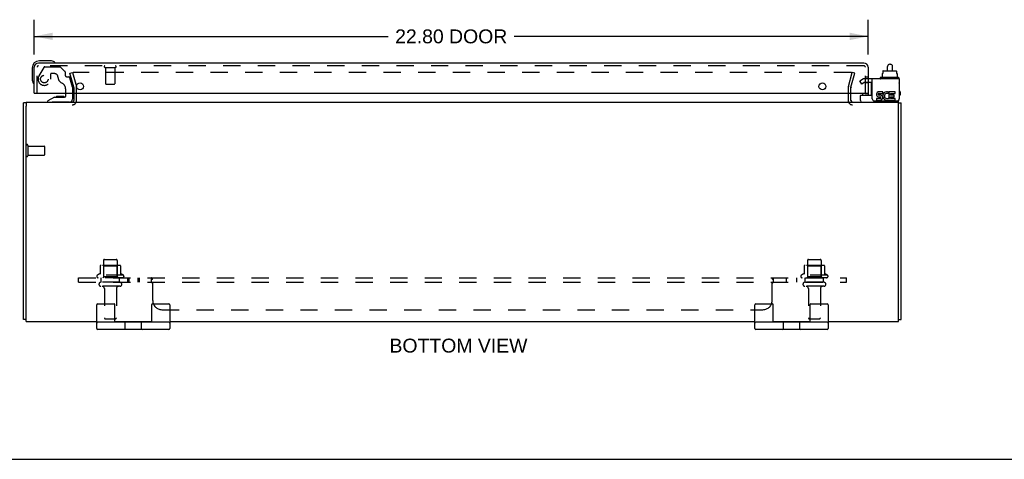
# Model space of a CAD drawing. Header units: inches. Extents: x 0 to 86.1, y 0 to 55.7.
# Tile 2 of 6: x 16.1 to 43, y 0 to 12. Entities that reach past the tile are written whole.
import ezdxf

# ---------------------------------------------------------------- set-up
doc = ezdxf.new("R2010")
doc.units = ezdxf.units.IN
doc.header["$LTSCALE"] = 4.734177
doc.header["$MEASUREMENT"] = 0
doc.linetypes.add('HIDDEN', pattern=[0.2, 0.1, -0.1])
doc.layers.get('0').update_dxf_attribs({"linetype": 'CONTINUOUS'})
for name, color, linetype in [('DEFAULT_2', 8, 'HIDDEN'), ('DIMENSIONS', 7, 'CONTINUOUS'), ('DOOR_ASSEMBLY', 7, 'CONTINUOUS'), ('SUBPANEL', 7, 'CONTINUOUS')]:
    doc.layers.add(name, color=color, linetype=linetype)
doc.styles.get("Standard").update_dxf_attribs({"font": 'arial.ttf'})
doc.dimstyles.new('DIMSTYLE_1', dxfattribs={"dimtxt": 0.379747, "dimasz": 0.506329, "dimexe": 0.09, "dimexo": 0.07, "dimgap": 0.0375, "dimtad": 0, "dimtih": 1, "dimtoh": 1, "dimzin": 4, "dimdsep": 46, "dimtxsty": 'Standard', "dimblk": '_FILLED', "dimblk1": '_FILLED', "dimblk2": '_FILLED', "dimcen": 0.09, "dimadec": 3, "dimazin": 1, "dimtfac": 1, "dimtdec": 3, "dimtofl": 0, "dimtmove": 0, "dimatfit": 3, "dimldrblk": '_FILLED', "dimfxl": 0, "dimtolj": 1, "dimtzin": 4, "dimarcsym": 0})

# ---------------------------------------------------------------- blocks, each defined once
blk = doc.blocks.new('_FILLED')
at = {"color": 0, "linetype": 'ByBlock'}
blk.add_solid([(0, 0), (-1, 0.2), (-1, -0.2)], dxfattribs=at)
blk = doc.blocks.new('*D3')
at = {"layer": 'DIMENSIONS', "color": 2, "linetype": 'Continuous'}
for p, q in [((16.515, 11.07), (16.515, 12.018)), ((39.315, 11.07), (39.315, 12.018)), ((16.515, 11.562), (26.193, 11.562)), ((39.315, 11.562), (29.637, 11.562))]:
    blk.add_line(p, q, dxfattribs=at)
at = {"layer": 'DIMENSIONS', "color": 2, "linetype": 'Continuous', "xscale": 0.5063291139, "yscale": 0.5063291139, "zscale": 0.5063291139, "rotation": 180}
blk.add_blockref('_FILLED', (16.515, 11.562), dxfattribs=at)
at = {"layer": 'DIMENSIONS', "color": 2, "linetype": 'Continuous', "xscale": 0.5063291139, "yscale": 0.5063291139, "zscale": 0.5063291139}
blk.add_blockref('_FILLED', (39.315, 11.562), dxfattribs=at)
at = {"layer": 'DIMENSIONS', "color": 2, "linetype": 'Continuous', "insert": (27.915, 11.752), "char_height": 0.3797, "width": 3.06339, "attachment_point": 2, "line_spacing_factor": 0.9}
blk.add_mtext('22.80 DOOR', dxfattribs=at)

msp = doc.modelspace()

# ---------------------------------------------------------------- linework, layer by layer
at = {"color": 7, "linetype": 'Continuous'}
for p, q in [((39.904, 10.801), (39.924, 10.801)), ((39.697, 10.549), (39.712, 10.549)), ((39.697, 10.549), (39.697, 10.442)), ((39.712, 10.607), (39.712, 10.549)), ((39.724, 10.617), (40.079, 10.617)), ((39.844, 10.617), (39.844, 10.741)), ((39.984, 10.617), (39.984, 10.741)), ((40.09, 10.607), (40.09, 10.549)), ((40.09, 10.549), (40.106, 10.549)), ((40.106, 10.549), (40.106, 10.442)), ((39.645, 10.432), (39.645, 10.412)), ((40.142, 10.442), (39.655, 10.442)), ((40.152, 10.432), (40.152, 10.412)), ((16.296, 9.742), (16.221, 9.742)), ((16.296, 9.765), (16.296, 9.652)), ((39.102, 9.805), (39.102, 9.942)), ((39.112, 9.952), (39.427, 9.952)), ((40.146, 9.652), (40.146, 9.765)), ((40.146, 9.742), (40.221, 9.742)), ((40.164, 9.845), (40.164, 9.858)), ((18.221, 3.575), (18.221, 4.225)), ((18.246, 4.25), (18.696, 4.25)), ((18.721, 3.75), (18.721, 4.225)), ((19.721, 4.225), (19.721, 3.75)), ((19.746, 4.25), (20.196, 4.25)), ((20.221, 4.225), (20.221, 3.575)), ((36.221, 3.575), (36.221, 4.225)), ((36.246, 4.25), (36.696, 4.25)), ((36.721, 3.75), (36.721, 4.225)), ((37.721, 4.225), (37.721, 3.75)), ((37.746, 4.25), (38.196, 4.25)), ((38.221, 4.225), (38.221, 3.575)), ((16.296, 3.818), (16.221, 3.818)), ((16.296, 3.767), (16.296, 3.869)), ((40.146, 3.767), (40.146, 3.869)), ((40.146, 3.818), (40.221, 3.818)), ((20.196, 3.75), (18.246, 3.75)), ((20.196, 3.55), (18.246, 3.55)), ((18.926, 3.75), (18.926, 3.765)), ((19.002, 3.575), (19.002, 3.725)), ((19.44, 3.725), (19.44, 3.575)), ((19.516, 3.75), (19.516, 3.765)), ((38.196, 3.75), (36.246, 3.75)), ((38.196, 3.55), (36.246, 3.55)), ((36.926, 3.75), (36.926, 3.765)), ((37.002, 3.575), (37.002, 3.725)), ((37.44, 3.725), (37.44, 3.575)), ((37.516, 3.75), (37.516, 3.765)), ((0, 0), (86.076, 0))]:
    msp.add_line(p, q, dxfattribs=at)
at = {"color": 3, "linetype": 'Continuous'}
for p, q in [((40.164, 10.402), (39.427, 10.402)), ((39.427, 9.858), (39.427, 10.402)), ((40.164, 10.402), (40.164, 9.858)), ((17.596, 10.008), (17.596, 9.807)), ((38.846, 9.807), (38.846, 10.008)), ((39.712, 10.05), (39.612, 10.05)), ((39.612, 10.003), (39.712, 10.003)), ((39.712, 10.003), (39.712, 10.05)), ((39.856, 9.998), (39.874, 10.04)), ((40.052, 10.05), (39.882, 10.05)), ((39.882, 10.05), (39.882, 9.856)), ((39.929, 10.003), (40.052, 10.003)), ((39.929, 9.957), (39.929, 10.003)), ((40.052, 10.003), (40.052, 10.05)), ((16.221, 3.818), (16.221, 9.742)), ((16.296, 9.765), (40.146, 9.765)), ((39.487, 9.798), (40.104, 9.798)), ((39.643, 9.864), (39.542, 9.864)), ((39.542, 9.864), (39.542, 9.818)), ((39.542, 9.818), (39.643, 9.818)), ((39.596, 9.912), (39.647, 9.912)), ((39.643, 9.957), (39.612, 9.957)), ((39.882, 9.856), (39.868, 9.877)), ((39.882, 9.831), (39.882, 9.818)), ((39.882, 9.818), (40.052, 9.818)), ((40.029, 9.957), (39.929, 9.957)), ((39.929, 9.912), (40.029, 9.912)), ((39.929, 9.864), (39.929, 9.912)), ((40.052, 9.864), (39.929, 9.864)), ((40.029, 9.912), (40.029, 9.957)), ((40.052, 9.818), (40.052, 9.864)), ((40.221, 3.818), (40.221, 9.742)), ((16.296, 3.875), (16.296, 9.652)), ((40.146, 3.875), (40.146, 9.652)), ((16.296, 3.767), (16.296, 3.765)), ((16.296, 3.765), (18.221, 3.765)), ((18.721, 3.765), (19.721, 3.765)), ((20.221, 3.765), (36.221, 3.765)), ((36.721, 3.765), (37.721, 3.765)), ((38.221, 3.765), (40.146, 3.765)), ((40.146, 3.767), (40.146, 3.765))]:
    msp.add_line(p, q, dxfattribs=at)
at = {"color": 7, "linetype": 'Continuous'}
for centre, radius, start, end in [((39.904, 10.741), 0.06, 90, 180), ((39.924, 10.741), 0.06, 0, 90), ((39.655, 10.432), 0.01, 90, 180), ((39.655, 10.412), 0.01, 180, 270), ((40.142, 10.432), 0.01, 0, 90), ((40.142, 10.412), 0.01, 270, 360), ((40.148, 10.284), 0.0162, 343.791, 16.209), ((39.112, 9.942), 0.01, 90, 180), ((39.142, 9.805), 0.04, 180, 270), ((40.084, 9.845), 0.08, 270, 360), ((18.246, 4.225), 0.025, 90, 180), ((18.696, 4.225), 0.025, 0, 90), ((19.746, 4.225), 0.025, 90, 180), ((20.196, 4.225), 0.025, 0, 90), ((36.246, 4.225), 0.025, 90, 180), ((36.696, 4.225), 0.025, 0, 90), ((37.746, 4.225), 0.025, 90, 180), ((38.196, 4.225), 0.025, 0, 90), ((18.246, 3.725), 0.025, 90, 180), ((18.246, 3.575), 0.025, 180, 270), ((18.977, 3.725), 0.025, 0, 90), ((18.977, 3.575), 0.025, 270, 360), ((19.465, 3.725), 0.025, 90, 180), ((19.465, 3.575), 0.025, 180, 270), ((20.196, 3.725), 0.025, 0, 90), ((20.196, 3.575), 0.025, 270, 360), ((36.246, 3.725), 0.025, 90, 180), ((36.246, 3.575), 0.025, 180, 270), ((36.977, 3.725), 0.025, 0, 90), ((36.977, 3.575), 0.025, 270, 360), ((37.465, 3.725), 0.025, 90, 180), ((37.465, 3.575), 0.025, 180, 270), ((38.196, 3.725), 0.025, 0, 90), ((38.196, 3.575), 0.025, 270, 360)]:
    msp.add_arc(centre, radius, start, end, dxfattribs=at)
at = {"color": 3, "linetype": 'Continuous'}
for centre, radius, start, end in [((39.612, 9.98), 0.0696, 89.9911, 257.4338), ((39.612, 9.98), 0.0232, 90, 270.0485), ((39.828, 9.934), 0.116, 66.5966, 251.8791), ((39.828, 9.934), 0.0696, 66.5966, 305.1122), ((17.554, 9.807), 0.042, 270, 360), ((38.888, 9.807), 0.042, 180, 270), ((39.487, 9.858), 0.06, 180, 270), ((39.643, 9.887), 0.0696, 270, 90), ((39.643, 9.887), 0.0232, 270, 351.2295), ((39.639, 9.887), 0.0267, 353.4285, 71.7628), ((39.828, 9.931), 0.114, 251.4199, 296.1963), ((39.828, 9.934), 0.116, 295.737, 297.8532), ((40.104, 9.858), 0.06, 270, 360)]:
    msp.add_arc(centre, radius, start, end, dxfattribs=at)
at = {"color": 7, "linetype": 'Continuous'}
for centre, major_axis, ratio, start_param, end_param in [((39.724, 10.607), (0.0111, 0), 0.898834, 1.570796, 3.141593), ((40.079, 10.607), (0.0113, 0), 0.88616, 0, 1.570796)]:
    msp.add_ellipse(centre, major_axis=major_axis, ratio=ratio, start_param=start_param, end_param=end_param, dxfattribs=at)
at = {"layer": 'DEFAULT_2', "color": 8, "linetype": 'HIDDEN'}
for p, q in [((17.491, 10.558), (17.564, 10.577)), ((17.595, 10.172), (17.491, 10.558)), ((17.564, 10.577), (17.667, 10.191)), ((38.848, 10.577), (17.593, 10.577)), ((38.774, 10.191), (38.877, 10.577)), ((38.846, 10.172), (38.95, 10.558)), ((38.85, 10.577), (38.848, 10.577)), ((38.95, 10.558), (38.877, 10.577)), ((39.086, 10.347), (39.158, 10.388)), ((39.138, 10.257), (39.086, 10.347)), ((39.21, 10.298), (39.138, 10.257)), ((39.427, 10.402), (39.21, 10.402)), ((39.427, 10.298), (39.21, 10.298)), ((17.596, 10.165), (17.596, 10.008)), ((17.671, 9.807), (17.671, 10.165)), ((38.771, 10.165), (38.771, 9.807)), ((38.846, 10.008), (38.846, 10.165)), ((16.339, 8.582), (16.339, 8.298)), ((16.339, 8.564), (16.786, 8.564)), ((16.796, 8.554), (16.796, 8.326)), ((16.339, 8.316), (16.786, 8.316)), ((18.408, 5.435), (18.408, 4.84)), ((18.438, 5.465), (18.753, 5.465)), ((18.783, 5.435), (18.783, 4.84)), ((37.658, 5.435), (37.658, 4.84)), ((37.688, 5.465), (38.003, 5.465)), ((38.033, 5.435), (38.033, 4.84)), ((18.318, 5.29), (18.318, 5.063)), ((18.851, 5.301), (18.34, 5.301)), ((18.412, 5.281), (18.392, 5.301)), ((18.412, 4.985), (18.412, 5.281)), ((18.779, 5.281), (18.412, 5.281)), ((18.779, 5.281), (18.799, 5.301)), ((18.779, 4.985), (18.779, 5.281)), ((18.873, 5.29), (18.873, 5.063)), ((37.568, 5.29), (37.568, 5.063)), ((38.101, 5.301), (37.59, 5.301)), ((37.662, 5.281), (37.642, 5.301)), ((38.029, 5.281), (37.662, 5.281)), ((37.662, 4.985), (37.662, 5.281)), ((38.029, 5.281), (38.049, 5.301)), ((38.029, 4.985), (38.029, 5.281)), ((38.123, 5.29), (38.123, 5.063)), ((18.951, 5.035), (18.24, 5.035)), ((18.93, 4.965), (18.261, 4.965)), ((18.412, 4.985), (18.392, 4.965)), ((18.779, 4.985), (18.412, 4.985)), ((18.779, 4.985), (18.799, 4.965)), ((38.201, 5.035), (37.49, 5.035)), ((38.18, 4.965), (37.511, 4.965)), ((37.662, 4.985), (37.642, 4.965)), ((38.029, 4.985), (37.662, 4.985)), ((38.029, 4.985), (38.049, 4.965)), ((18.853, 4.84), (18.338, 4.84)), ((18.853, 4.73), (18.338, 4.73)), ((18.431, 4.667), (18.431, 3.87)), ((18.761, 4.667), (18.761, 3.87)), ((38.103, 4.84), (37.588, 4.84)), ((38.103, 4.73), (37.588, 4.73)), ((37.681, 4.667), (37.681, 3.87)), ((38.011, 4.667), (38.011, 3.87)), ((18.461, 3.84), (18.731, 3.84)), ((37.711, 3.84), (37.981, 3.84))]:
    msp.add_line(p, q, dxfattribs=at)
for points in [[(17.593, 10.577), (17.591, 10.577), (17.59, 10.577), (17.588, 10.577), (17.586, 10.576), (17.584, 10.575), (17.583, 10.575), (17.581, 10.574), (17.58, 10.572), (17.579, 10.571), (17.577, 10.57), (17.576, 10.569), (17.575, 10.567), (17.575, 10.565), (17.574, 10.564), (17.574, 10.562), (17.573, 10.56), (17.573, 10.559), (17.573, 10.558)], [(17.573, 10.558), (17.573, 10.557), (17.573, 10.555), (17.574, 10.553)], [(38.866, 10.567), (38.865, 10.569), (38.864, 10.57), (38.862, 10.571), (38.861, 10.572), (38.86, 10.574), (38.858, 10.575), (38.857, 10.575), (38.855, 10.576), (38.853, 10.577), (38.851, 10.577), (38.85, 10.577)], [(38.866, 10.567), (38.866, 10.565), (38.867, 10.564), (38.867, 10.562), (38.868, 10.56), (38.868, 10.559), (38.868, 10.558)], [(38.868, 10.558), (38.868, 10.557), (38.868, 10.555), (38.867, 10.553)]]:
    msp.add_lwpolyline(points, dxfattribs=at)
for centre, radius, start, end in [((39.21, 10.298), 0.104, 90, 120), ((17.571, 10.165), 0.025, 0, 15), ((17.571, 10.165), 0.1, 0, 15), ((38.871, 10.165), 0.1, 165, 180), ((38.871, 10.165), 0.025, 165, 180), ((17.554, 9.807), 0.117, 270, 360), ((38.888, 9.807), 0.117, 180, 270), ((16.317, 8.582), 0.0215, 0, 180), ((16.786, 8.554), 0.01, 0, 90), ((16.317, 8.298), 0.0215, 180, 360), ((16.786, 8.326), 0.01, 270, 360), ((18.438, 5.435), 0.03, 90, 180), ((18.753, 5.435), 0.03, 0, 90), ((37.688, 5.435), 0.03, 90, 180), ((38.003, 5.435), 0.03, 0, 90), ((18.328, 5.29), 0.01, 95.1938, 180), ((18.34, 5.16), 0.141, 90, 95.2081), ((18.851, 5.16), 0.141, 84.7919, 90), ((18.863, 5.29), 0.01, 0, 84.8062), ((37.578, 5.29), 0.01, 95.1938, 180), ((37.59, 5.16), 0.141, 90, 95.2081), ((38.101, 5.16), 0.141, 84.7919, 90), ((38.113, 5.29), 0.01, 0, 84.8062), ((18.261, 5.003), 0.0384, 124.4497, 270), ((18.596, 4.435), 0.698, 113.9679, 120.6631), ((18.308, 5.081), 0.01, 293.9679, 360), ((18.883, 5.081), 0.01, 180, 246.0321), ((18.596, 4.435), 0.698, 59.3369, 66.0321), ((18.93, 5.003), 0.0384, 270, 55.5503), ((37.511, 5.003), 0.0384, 124.4497, 270), ((37.846, 4.435), 0.698, 113.9679, 120.6631), ((37.558, 5.081), 0.01, 293.9679, 360), ((38.133, 5.081), 0.01, 180, 246.0321), ((37.846, 4.435), 0.698, 59.3369, 66.0321), ((38.18, 5.003), 0.0384, 270, 55.5503), ((18.338, 4.785), 0.055, 90, 270), ((18.368, 4.667), 0.0625, 0, 90), ((18.823, 4.667), 0.0625, 90, 180), ((18.853, 4.785), 0.055, 270, 90), ((37.588, 4.785), 0.055, 90, 270), ((37.618, 4.667), 0.0625, 0, 90), ((38.073, 4.667), 0.0625, 90, 180), ((38.103, 4.785), 0.055, 270, 90), ((18.461, 3.87), 0.03, 180, 270), ((18.731, 3.87), 0.03, 270, 360), ((37.711, 3.87), 0.03, 180, 270), ((37.981, 3.87), 0.03, 270, 360)]:
    msp.add_arc(centre, radius, start, end, dxfattribs=at)
at = {"layer": 'DOOR_ASSEMBLY', "color": 3, "linetype": 'Continuous'}
for p, q in [((39.198, 10.833), (16.632, 10.833)), ((16.515, 10.008), (16.515, 10.716)), ((39.315, 10.716), (39.315, 10.008)), ((16.515, 10.008), (39.315, 10.008))]:
    msp.add_line(p, q, dxfattribs=at)
at = {"layer": 'DOOR_ASSEMBLY', "color": 7, "linetype": 'Continuous'}
for p, q in [((16.944, 10.893), (16.655, 10.893)), ((16.982, 10.89), (16.944, 10.893)), ((16.455, 10.693), (16.455, 10.403)), ((16.455, 10.403), (16.458, 10.365)), ((39.405, 9.965), (39.405, 10.298)), ((17.373, 9.934), (17.373, 10.008)), ((17.558, 10.008), (17.558, 9.844)), ((39.159, 10.008), (39.159, 9.965)), ((39.234, 9.998), (39.233, 10.008)), ((39.234, 9.998), (39.315, 9.998)), ((39.315, 10.008), (39.315, 9.952)), ((40.19, 10.045), (40.19, 9.965)), ((17.065, 9.903), (16.889, 9.804)), ((16.889, 9.765), (16.889, 9.804)), ((17.065, 9.903), (17.342, 9.903)), ((17.154, 9.919), (17.152, 9.919)), ((17.294, 9.919), (17.154, 9.919)), ((17.294, 9.919), (17.295, 9.919))]:
    msp.add_line(p, q, dxfattribs=at)
at = {"layer": 'DOOR_ASSEMBLY', "color": 8, "linetype": 'HIDDEN'}
for p, q in [((16.59, 10.008), (16.59, 10.716)), ((39.198, 10.758), (16.632, 10.758)), ((16.776, 10.714), (16.641, 10.481)), ((16.802, 10.729), (17.214, 10.729)), ((16.962, 10.528), (16.962, 10.395)), ((17.072, 10.544), (16.978, 10.544)), ((17.35, 10.605), (17.235, 10.72)), ((17.356, 10.591), (17.356, 10.513)), ((18.448, 10.715), (18.732, 10.715)), ((18.466, 10.715), (18.466, 10.268)), ((18.714, 10.715), (18.714, 10.268)), ((39.24, 10.008), (39.24, 10.716)), ((17.415, 10.454), (17.459, 10.454)), ((17.558, 10.175), (17.489, 10.431)), ((18.476, 10.258), (18.704, 10.258)), ((39.315, 10.449), (39.24, 10.449)), ((39.315, 10.293), (39.24, 10.293)), ((17.373, 10.008), (17.373, 10.118)), ((17.558, 10.175), (17.558, 10.008)), ((17.479, 9.765), (16.889, 9.765))]:
    msp.add_line(p, q, dxfattribs=at)
msp.add_circle((16.79, 10.395), 0.103, dxfattribs=at)
at = {"layer": 'DOOR_ASSEMBLY', "color": 3, "linetype": 'Continuous'}
for centre in [(17.765, 10.196), (38.065, 10.196)]:
    msp.add_circle(centre, 0.094, dxfattribs=at)
at = {"layer": 'DOOR_ASSEMBLY', "color": 7, "linetype": 'Continuous'}
for centre, radius, start, end in [((16.655, 10.693), 0.2, 90, 180), ((16.944, 10.643), 0.25, 59.1101, 90), ((17.065, 10.848), 0.015, 270, 353.6204), ((17.065, 10.844), 0.015, 6.3796, 59.1101), ((16.705, 10.403), 0.25, 180, 210.8899), ((16.503, 10.283), 0.015, 210.8899, 263.6204), ((16.5, 10.283), 0.015, 276.3796, 360), ((39.189, 9.965), 0.03, 180, 205.717), ((39.375, 9.965), 0.03, 334.2815, 360), ((39.435, 10.105), 0.03, 189, 253.8099), ((40.16, 10.045), 0.03, 0, 82.2332), ((40.16, 9.965), 0.03, 277.7668, 360), ((17.154, 9.829), 0.09, 90.672, 125.1877), ((17.294, 9.829), 0.09, 55.0768, 89.328), ((17.342, 9.934), 0.031, 270, 360), ((17.479, 9.844), 0.079, 270, 360)]:
    msp.add_arc(centre, radius, start, end, dxfattribs=at)
at = {"layer": 'DOOR_ASSEMBLY', "color": 3, "linetype": 'Continuous'}
for centre, start, end in [((16.632, 10.716), 90, 180), ((39.198, 10.716), 0, 90)]:
    msp.add_arc(centre, 0.117, start, end, dxfattribs=at)
at = {"layer": 'DOOR_ASSEMBLY', "color": 8, "linetype": 'HIDDEN'}
for centre, radius, start, end in [((16.632, 10.716), 0.042, 90, 180), ((16.802, 10.699), 0.03, 90, 150), ((16.978, 10.528), 0.016, 90, 180), ((17.072, 10.454), 0.09, 0, 90), ((17.214, 10.699), 0.03, 45, 90), ((17.336, 10.591), 0.02, 0, 45), ((17.415, 10.513), 0.059, 180, 270), ((18.448, 10.736), 0.0215, 90, 270), ((18.732, 10.736), 0.0215, 270, 90), ((39.198, 10.716), 0.042, 0, 90), ((16.79, 10.395), 0.172, 150, 360), ((17.347, 10.454), 0.185, 180, 244.2582), ((17.185, 10.118), 0.188, 0, 64.2582), ((17.459, 10.423), 0.031, 15, 90), ((18.476, 10.268), 0.01, 180, 270), ((18.704, 10.268), 0.01, 270, 360)]:
    msp.add_arc(centre, radius, start, end, dxfattribs=at)
at = {"layer": 'SUBPANEL', "color": 8, "linetype": 'HIDDEN'}
for p, q in [((17.721, 4.84), (17.721, 4.965)), ((17.721, 4.965), (38.721, 4.965)), ((18.346, 4.84), (18.346, 4.965)), ((18.846, 4.84), (18.846, 4.965)), ((19.074, 4.84), (19.074, 4.965)), ((19.11, 4.84), (19.11, 4.965)), ((19.355, 4.84), (19.355, 4.965)), ((19.391, 4.84), (19.391, 4.965)), ((19.716, 4.84), (19.716, 4.965)), ((19.717, 4.965), (19.716, 4.965)), ((19.732, 4.951), (19.731, 4.953)), ((19.735, 4.946), (19.733, 4.948)), ((19.747, 4.919), (19.745, 4.921)), ((19.749, 4.914), (19.748, 4.916)), ((19.752, 4.911), (19.751, 4.912)), ((19.752, 4.34), (19.752, 4.911)), ((36.689, 4.34), (36.689, 4.911)), ((36.725, 4.84), (36.725, 4.965)), ((37.086, 4.84), (37.086, 4.965)), ((37.367, 4.84), (37.367, 4.965)), ((37.596, 4.84), (37.596, 4.965)), ((38.096, 4.84), (38.096, 4.965)), ((38.721, 4.84), (38.721, 4.965)), ((17.721, 4.84), (38.721, 4.84)), ((19.717, 4.84), (19.716, 4.84)), ((19.723, 4.837), (19.722, 4.838)), ((19.738, 4.818), (19.737, 4.819)), ((19.752, 4.814), (19.75, 4.814)), ((36.709, 4.825), (36.71, 4.826)), ((20.002, 4.09), (36.439, 4.09))]:
    msp.add_line(p, q, dxfattribs=at)
for points in [[(19.733, 4.948), (19.732, 4.951), (19.731, 4.953), (19.729, 4.956), (19.727, 4.958), (19.726, 4.96), (19.724, 4.962), (19.723, 4.963), (19.721, 4.964), (19.72, 4.964), (19.719, 4.965), (19.717, 4.965), (19.716, 4.965)], [(19.741, 4.93), (19.739, 4.936), (19.737, 4.94), (19.736, 4.943), (19.735, 4.946)], [(19.744, 4.924), (19.743, 4.927), (19.741, 4.93)], [(19.752, 4.911), (19.751, 4.912), (19.749, 4.914), (19.748, 4.916), (19.747, 4.919), (19.745, 4.921), (19.744, 4.924), (19.743, 4.927)], [(36.689, 4.911), (36.691, 4.912), (36.692, 4.914), (36.693, 4.916), (36.694, 4.919), (36.696, 4.921), (36.697, 4.924), (36.698, 4.927), (36.7, 4.93), (36.702, 4.936)], [(36.689, 4.911), (36.691, 4.912), (36.692, 4.914), (36.693, 4.916), (36.694, 4.919), (36.696, 4.921), (36.697, 4.924), (36.698, 4.927)], [(36.702, 4.936), (36.704, 4.94), (36.705, 4.943), (36.706, 4.946)], [(36.706, 4.946), (36.708, 4.948), (36.709, 4.951), (36.71, 4.953), (36.712, 4.956), (36.714, 4.958)], [(36.708, 4.948), (36.709, 4.951), (36.71, 4.953), (36.712, 4.956), (36.714, 4.958), (36.715, 4.96), (36.717, 4.962), (36.718, 4.963), (36.72, 4.964), (36.721, 4.964), (36.723, 4.965), (36.724, 4.965), (36.725, 4.965)], [(19.728, 4.831), (19.727, 4.833), (19.726, 4.834), (19.724, 4.836), (19.723, 4.837), (19.722, 4.838), (19.721, 4.839), (19.72, 4.839), (19.719, 4.839), (19.717, 4.84), (19.716, 4.84)], [(19.729, 4.83), (19.728, 4.831), (19.727, 4.833), (19.726, 4.834), (19.724, 4.836)], [(19.735, 4.822), (19.733, 4.823), (19.732, 4.825), (19.731, 4.826), (19.729, 4.83)], [(19.752, 4.814), (19.75, 4.814), (19.749, 4.814), (19.748, 4.814), (19.747, 4.814), (19.745, 4.814), (19.744, 4.814), (19.743, 4.815), (19.742, 4.815), (19.74, 4.816), (19.739, 4.817), (19.738, 4.818), (19.737, 4.819), (19.736, 4.82), (19.735, 4.822), (19.733, 4.823), (19.732, 4.825)], [(19.749, 4.814), (19.748, 4.814), (19.747, 4.814)], [(36.689, 4.814), (36.691, 4.814), (36.692, 4.814), (36.693, 4.814), (36.695, 4.814), (36.696, 4.814), (36.697, 4.814), (36.698, 4.815), (36.699, 4.815), (36.701, 4.816), (36.702, 4.817), (36.703, 4.818), (36.704, 4.819), (36.705, 4.82), (36.706, 4.822), (36.708, 4.823), (36.709, 4.825)], [(36.689, 4.814), (36.691, 4.814), (36.692, 4.814), (36.693, 4.814)], [(36.703, 4.818), (36.704, 4.819), (36.705, 4.82), (36.706, 4.822), (36.708, 4.823)], [(36.71, 4.826), (36.712, 4.83), (36.713, 4.831), (36.714, 4.833), (36.715, 4.834), (36.717, 4.836), (36.718, 4.837)], [(36.713, 4.831), (36.714, 4.833), (36.715, 4.834), (36.717, 4.836), (36.718, 4.837), (36.719, 4.838), (36.72, 4.839), (36.721, 4.839), (36.723, 4.839), (36.724, 4.84), (36.725, 4.84)]]:
    msp.add_lwpolyline(points, dxfattribs=at)
for centre, start, end in [((20.002, 4.34), 180, 270), ((36.439, 4.34), 270, 360)]:
    msp.add_arc(centre, 0.25, start, end, dxfattribs=at)

# ---------------------------------------------------------------- texts
at = {"layer": 'DIMENSIONS', "color": 2, "linetype": 'Continuous', "insert": (28.113, 3.298), "char_height": 0.37975, "width": 3.76359, "attachment_point": 2, "line_spacing_factor": 0.9}
msp.add_mtext('BOTTOM VIEW', dxfattribs=at)

# ---------------------------------------------------------------- dimensions: what is measured, and where the dimension line sits
at = {"layer": 'DIMENSIONS', "color": 2, "linetype": 'Continuous'}
dim = msp.add_linear_dim(base=(39.315, 11.562), p1=(16.515, 11), p2=(39.315, 11), text='<> DOOR', dimstyle='DIMSTYLE_1', dxfattribs=at)
dim.commit()
dim.dimension.update_dxf_attribs({"geometry": '*D3', "text_midpoint": (27.915, 11.562), "dimtype": 160})

doc.saveas('drawing.dxf')
